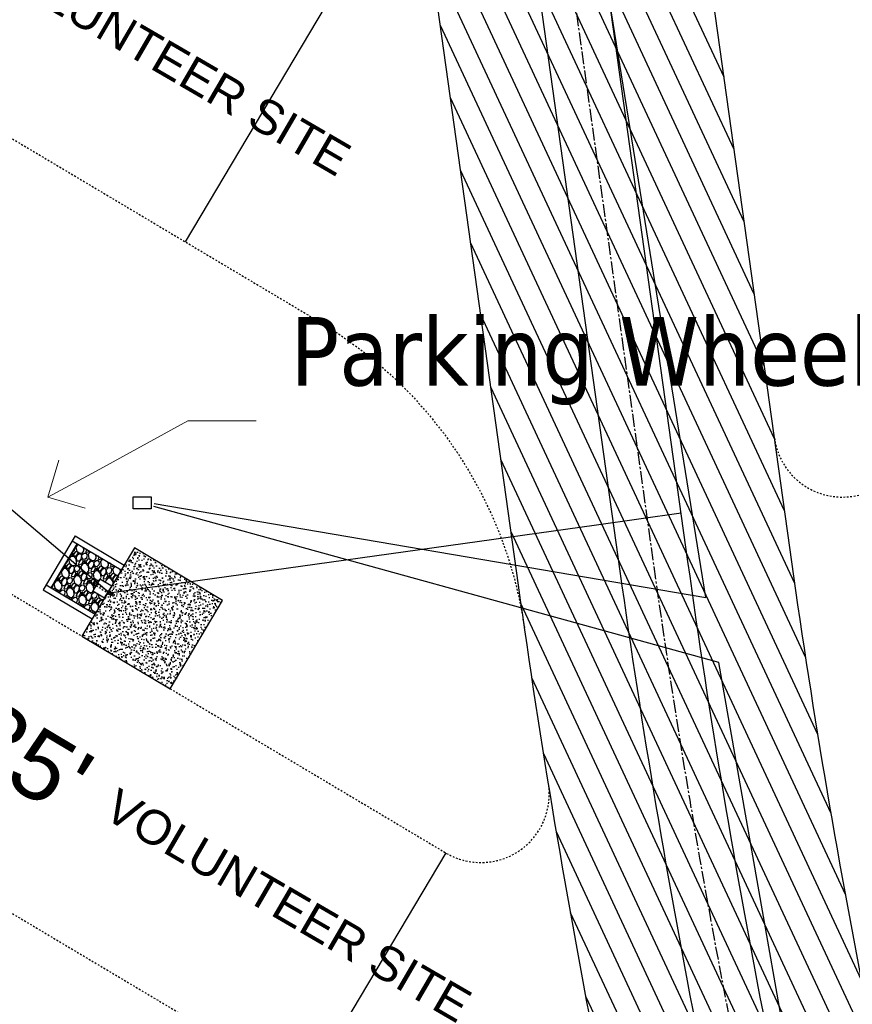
# Model space of a CAD drawing. Header units: feet. Extents: x 1134296 to 1140710, y 647902 to 649877.
# Tile 10 of 42: x 1134517 to 1134566, y 648652 to 648709. Entities that reach past the tile are written whole.
import ezdxf
from ezdxf import colors
from ezdxf.entities.mleader import LeaderData, LeaderLine
from ezdxf.lldxf.tags import DXFTag
from ezdxf.math import Vec2, Vec3

# ---------------------------------------------------------------- set-up
doc = ezdxf.new("R2010")
doc.units = ezdxf.units.FT
doc.header["$MEASUREMENT"] = 0
for name, pattern in [('CENTER2', [1.125, 0.75, -0.125, 0.125, -0.125]), ('HIDDEN4', [0.095, 0.05, -0.045]), ('RAD', [0.13, 0.08, -0.05])]:
    doc.linetypes.add(name, pattern=pattern)
for name, color, linetype in [('-AGGREGATE', 8, 'Continuous'), ('-HARDWARE', 7, 'Continuous'), ('-TIMBER', 6, 'Continuous'), ('-WOOD', 5, 'Continuous'), ('C-CAMPSITE-PADS', 6, 'Continuous'), ('C-PRKG-ASPH', 5, 'Continuous'), ('C-ROAD-ASPHALT', 1, 'Continuous'), ('C-ROAD-CNTR', 1, 'CENTER2'), ('C-ROAD-GRVL', 1, 'RAD'), ('C-SWLK-CONC', 5, 'Continuous'), ('C-SWLK-CONC-PATT', 5, 'Continuous'), ('C-UTIL-ELEC-MEP', 7, 'UGE (.5x)'), ('C-UTIL-HYDRANT', 5, 'Continuous'), ('C-UTIL-WATER-MEP', 7, 'WATER (.5x)'), ('G-TEXT-ST02', 2, 'Continuous'), ('G-XREF', 7, 'Continuous')]:
    doc.layers.add(name, color=color, linetype=linetype)
doc.layers.add('V-ANNO-TEXT', color=8, linetype='Continuous', lineweight=13)
doc.styles.add('Arial', font='arial.ttf', dxfattribs={"height": 180})
doc.styles.add('Normal', font='arial.ttf', dxfattribs={"height": 0.1})
doc.styles.add('SEI-Dim & Leader', font='tahoma.ttf')
doc.styles.get("Standard").update_dxf_attribs({"font": 'arial.ttf'})
tags = doc.linetypes.add('UGE (.5x)', pattern='A,0.75,-0.2,["UGE",Standard,S=0.08,R=0,X=-0.1,Y=-0.04],-0.2', length=1.15).pattern_tags.tags
tags[6] = DXFTag(74, 10)
tags = doc.linetypes.add('WATER (.5x)', pattern='A,0.75,-0.2,["W",Standard,S=0.08,R=0,X=-0.1,Y=-0.04],-0.05', length=1).pattern_tags.tags
tags[6] = DXFTag(74, 10)

# ---------------------------------------------------------------- blocks, each defined once
blk = doc.blocks.new('_Open90')
at = {"color": 0, "linetype": 'ByBlock', "lineweight": -2}
for p, q in [((-0.5, 0.5), (0, 0)), ((0, 0), (-1, 0)), ((0, 0), (-0.5, -0.5))]:
    blk.add_line(p, q, dxfattribs=at)
blk = doc.blocks.new('HYDRANT & PAD')
at = {"layer": '-AGGREGATE'}
h = blk.add_hatch(dxfattribs=at)
h.set_pattern_fill('GRAVEL', color=256, scale=10)
h.set_pattern_definition([(228.012787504, (7.199999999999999, 10), (-80.00000000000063, -90.00000000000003), [1.34536, -133.190880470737]), (184.969740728, (6.3, 9), (119.9999999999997, 10.00000000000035), [2.30868, -228.5592476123]), (132.510447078, (4, 8.8), (100.0000000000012, -109.9999999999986), [1.62788, -161.160325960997]), (267.273689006, (0.1, 6.3), (10.00000000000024, 200.0000000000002), [2.10238, -208.13558041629]), (292.833654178, (0, 4.2), (-49.99999999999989, 120.0000000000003), [2.06155, -204.093731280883]), (357.273689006, (0.8, 2.3), (-200.0000000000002, 10.00000000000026), [2.10238, -208.13558041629]), (37.6942404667, (2.9, 2.2), (-130, -99.99999999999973), [2.78029, -275.24848548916]), (72.2553283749, (5.1, 3.9), (70.00000000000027, 220), [2.62488, -259.8632149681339]), (121.429565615, (5.899999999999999, 6.4), (-80.0000000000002, 129.9999999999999), [2.1095, -208.84073109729]), (175.236358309, (4.8, 8.2), (109.9999999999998, -10.00000000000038), [2.40832, -118.007625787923]), (222.397437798, (2.4, 8.4), (-119.9999999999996, -109.9999999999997), [3.11448, -308.333750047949]), (138.814074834, (10, 6.2), (-70.00000000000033, 60), [1.06301, -105.238448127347]), (171.46923439, (9.200000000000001, 6.899999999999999), (130, -19.99999999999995), [2.02237, -200.21511416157]), (225, (7.199999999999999, 7.199999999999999), (-1.110223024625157e-15, -9.999999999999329), [1.41421, -12.727925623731]), (203.198590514, (6.5, 8.4), (49.99999999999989, 19.99999999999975), [0.76158, -75.396151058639]), (291.801409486, (5.8, 8.100000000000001), (-9.99999999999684, 30.00000000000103), [1.07703, -52.774618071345]), (30.96375653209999, (6.2, 7.1), (30.00000000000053, 19.99999999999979), [1.74929, -56.56022894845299]), (161.565051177, (7.7, 8), (20.00000000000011, -9.999999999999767), [1.26491, -30.35786660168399]), (16.389540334, (0, 8.100000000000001), (99.99999999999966, 30.00000000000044), [1.772, -175.428451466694]), (70.3461759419, (1.7, 8.6), (-40.00000000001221, -110.000000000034), [1.48661, -147.17407747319]), (293.198590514, (7.7, 10), (-19.99999999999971, 49.99999999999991), [1.52315, -74.634581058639]), (343.610459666, (8.299999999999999, 8.6), (-99.99999999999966, 30.00000000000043), [1.772, -175.4284514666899]), (339.44395478, (0, 1.9), (-50.00000000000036, 20.00000000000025), [1.7088, -83.73123745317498]), (294.775140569, (1.6, 1.3), (-50.00000000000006, 110), [1.43178, -141.74643063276]), (66.8014094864, (7.800000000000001, 0), (19.99999999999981, 49.9999999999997), [1.52315, -74.634581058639]), (17.3540246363, (8.4, 1.4), (-129.9999999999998, -39.99999999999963), [1.67631, -165.9542361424]), (69.44395478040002, (2.9, 0), (-20.00000000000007, -49.99999999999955), [0.8543999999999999, -84.58563745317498]), (101.309932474, (7.199999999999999, 0), (-9.999999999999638, 40.00000000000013), [0.5099, -50.480295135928]), (165.963756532, (7.1, 0.5), (29.99999999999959, -10.00000000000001), [2.06155, -39.169506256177]), (186.009005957, (5.1, 1), (100.0000000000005, 9.999999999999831), [1.9105, -189.139231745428]), (303.690067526, (6.2, 6.2), (-9.999999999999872, 19.99999999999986), [1.44222, -34.61329275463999]), (353.157226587, (7, 5), (170.0000000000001, -20.00000000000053), [2.51794, -249.275626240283]), (60.9453959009, (9.5, 4.699999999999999), (-39.99999999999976, -69.99999999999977), [1.02956, -101.92674140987]), (90, (10, 5.600000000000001), (-9.999999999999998, 10), [0.6, -9.399999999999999]), (120.256437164, (4.9, 1.3), (40.00000000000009, -70.00000000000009), [1.38924, -137.535199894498]), (48.01278750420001, (4.2, 2.5), (80, 89.99999999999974), [2.69072, -131.845520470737]), (0, (6, 4.5), (10, 10), [2.6, -7.4]), (325.3048464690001, (8.6, 4.5), (100.0000000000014, -69.99999999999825), [1.58114, -156.53274300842]), (254.054604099, (9.9, 3.6), (-10.00000000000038, -40.00000000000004), [1.45602, -71.345078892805]), (207.645975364, (9.5, 2.2), (-189.9999999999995, -100.0000000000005), [2.37065, -234.694741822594]), (175.42607874, (7.4, 1.1), (-129.9999999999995, 10.00000000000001), [2.50799, -248.290734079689])])
h.paths.add_polyline_path([(18, 72.00028800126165), (18, 108.0002880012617), (-18, 108.0002880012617), (-18, 72.00028800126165), (-4.808241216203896, 72.00028800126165), (-4.808241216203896, 81.61064856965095), (4.808241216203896, 81.61064856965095), (4.808241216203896, 72.00028800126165)])
at = {"layer": 'C-SWLK-CONC-PATT'}
h = blk.add_hatch(dxfattribs=at)
h.set_pattern_fill('AR-CONC', color=256)
h.set_pattern_definition([(49.99999999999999, (-9267.938961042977, -358120.3480033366), (7.172601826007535, -0.6275213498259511), [0.75, -8.25]), (355, (-9267.938961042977, -358120.3480033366), (-1.38751333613, 7.521921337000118), [0.6, -6.6]), (100.45144446, (-9267.341244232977, -358120.4002967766), (5.78508846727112, 6.894399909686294), [0.6374019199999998, -7.011421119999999]), (46.18420000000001, (-9267.938961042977, -358118.3480033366), (10.67241330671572, -1.655192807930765), [1.125, -12.375]), (96.63563548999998, (-9267.049593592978, -358118.4859364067), (9.346619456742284, 9.741186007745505), [0.95610342, -10.5171376]), (351.1841639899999, (-9267.938961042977, -358118.3480033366), (9.346619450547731, 9.741186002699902), [0.9, -9.90000001]), (21, (-9266.938961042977, -358118.8480033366), (5.969070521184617, -4.026188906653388), [0.75, -8.25]), (326.0000000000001, (-9266.938961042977, -358118.8480033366), (2.433153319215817, 7.25150045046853), [0.6, -6.6]), (71.45144474, (-9266.441538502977, -358119.1835190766), (8.402223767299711, 3.225311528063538), [0.6374019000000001, -7.01142112]), (37.50000000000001, (-9267.938961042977, -358120.3480033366), (0.1215985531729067, 3.328938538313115), [0, -6.52, 0, -6.7, 0, -6.625]), (7.499999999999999, (-9267.938961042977, -358120.3480033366), (2.630695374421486, 3.944117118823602), [0, -3.82, 0, -6.37, 0, -2.525]), (327.5, (-9270.168961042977, -358120.3480033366), (5.338224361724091, -0.225548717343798), [0, -2.5, 0, -7.8, 0, -10.35]), (317.5, (-9271.168961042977, -358120.3480033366), (5.831861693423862, 1.001049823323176), [0, -3.25, 0, -5.18, 0, -7.35])])
h.paths.add_polyline_path([(36, 72.00028800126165), (-0.4957049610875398, 72.00028800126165), (-1.798695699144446, 72.00028800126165), (-5.835965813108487, 72.00028800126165), (-36, 72.00028800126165), (-36, 0), (36, 0)])
at = {"layer": '-HARDWARE'}
for p, q in [((-0.9315394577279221, 70.21826426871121), (-0.8876926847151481, 69.50718080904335)), ((-0.1281694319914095, 68.22893146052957), (-0.2203198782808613, 71.20029082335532)), ((-0.2203198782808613, 71.20029082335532), (0.3198867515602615, 71.20029082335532)), ((0.3198867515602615, 71.20029082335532), (0.2407152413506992, 68.21512720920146)), ((0.8998299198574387, 70.21826426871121), (0.8559831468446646, 69.50718080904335))]:
    blk.add_line(p, q, dxfattribs=at)
for points in [[(0.8029218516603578, 81.98121565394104), (-0.8482130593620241, 81.98121565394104)], [(-0.7738970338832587, 82.57871776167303), (-0.7738970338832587, 81.98121565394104)], [(-0.5697122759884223, 81.61064856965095), (-0.5697122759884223, 81.98121565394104)], [(0.5697122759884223, 81.61064856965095), (0.5697122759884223, 81.98121565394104)], [(0.7255089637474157, 82.57871776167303), (0.7255089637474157, 81.98121565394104)]]:
    blk.add_lwpolyline(points, dxfattribs=at)
at = {"layer": '-HARDWARE', "linetype": 'HIDDEN4'}
for points in [[(-0.5697122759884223, 81.61064856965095), (-0.5697122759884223, 72.05710965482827)], [(0.5697122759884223, 81.61064856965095), (0.5697122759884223, 72.03999334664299)]]:
    blk.add_lwpolyline(points, dxfattribs=at)
at = {"layer": '-HARDWARE'}
blk.add_lwpolyline([(0.8559831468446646, 69.50718080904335), (0.8045775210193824, 68.56404653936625, 0.01361364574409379), (0.8040674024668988, 68.54531445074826), (0.8040674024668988, 68.07627233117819, -0.01489474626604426), (0.8034568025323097, 68.0557797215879), (0.7831394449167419, 67.7151425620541, -0.396870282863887), (0.4395640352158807, 67.39144916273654), (-0.471273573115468, 67.39144916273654, -0.3968702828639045), (-0.8148489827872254, 67.7151425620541), (-0.8351663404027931, 68.0557797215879, -0.01489474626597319), (-0.8357769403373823, 68.07627233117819), (-0.8357769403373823, 68.54531445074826, 0.01361364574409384), (-0.836287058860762, 68.56404653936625), (-0.8876926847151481, 69.50718080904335)], format="xyb", dxfattribs=at)
for centre, radius, start, end in [((-0.0241940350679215, 82.57871776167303), 0.7935149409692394, 340.8717572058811, 199.1282427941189), ((-0.0241940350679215, 82.57871776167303), 0.7497029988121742, 0, 180), ((-0.01585476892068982, 70.99310702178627), 1.199524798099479, 284.4557706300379, 262.2779910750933)]:
    blk.add_arc(centre, radius, start, end, dxfattribs=at)
at = {"layer": '-TIMBER', "flags": 128}
for points in [[(-22, 112.0002880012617), (-22, 72.00028800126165)], [(22, 112.0002880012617), (-22, 112.0002880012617)], [(-18, 112.0002880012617), (-18, 72.00028800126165)], [(18, 112.0002880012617), (18, 72.00028800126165)], [(22, 112.0002880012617), (22, 72.00028800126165)], [(18, 108.0002880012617), (-18, 108.0002880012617)]]:
    blk.add_lwpolyline(points, dxfattribs=at)
at = {"layer": '-WOOD'}
blk.add_lwpolyline([(4.808241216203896, 72.00028800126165), (4.808241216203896, 81.61064856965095), (-4.808241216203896, 81.61064856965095), (-4.808241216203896, 72.00028800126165)], close=True, dxfattribs=at)
at = {"layer": 'C-SWLK-CONC'}
blk.add_lwpolyline([(36, 0), (36, 72.00028800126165), (-36, 72.00028800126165), (-36, 0)], dxfattribs=at)
at = {"layer": 'C-SWLK-CONC', "linetype": 'Continuous'}
blk.add_lwpolyline([(-36, 0), (36, 0)], dxfattribs=at)
blk = doc.blocks.new('C_PBASE-PACTOLA_02403811')
at = {"layer": 'C-ROAD-ASPHALT'}
blk.add_lwpolyline([(1134633.649625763, 648994.1535019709), (1134723.234794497, 649000.6014174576, -0.3003133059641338), (1134907.703644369, 648897.0203221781), (1134943.5624042, 648827.4079753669, -0.2429416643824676), (1134943.472635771, 648735.6471404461, -0.01448214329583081), (1134938.281078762, 648725.8872446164), (1134902.771388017, 648660.9021647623, -0.1112368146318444), (1134861.541195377, 648614.0501326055), (1134757.483908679, 648538.5664206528, 0.1783965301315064), (1134706.299016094, 648462.144128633, -0.4786295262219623), (1134656.994557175, 648438.877100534, -0.1281532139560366), (1134626.710174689, 648464.732186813), (1134623.062749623, 648469.9579645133, -0.1042089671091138), (1134584.046954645, 648561.8052956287), (1134566.403948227, 648651.5934078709, -0.01381007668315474), (1134561.903038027, 648678.391101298), (1134552.825444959, 648743.3771249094, -0.09433329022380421), (1134558.209758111, 648852.4537669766), (1134566.77306571, 648887.8397463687, -0.03644235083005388), (1134590.864287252, 648962.9741265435, -0.2864198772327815)], format="xyb", close=True, dxfattribs=at)
blk.add_lwpolyline([(1134641.753924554, 648097.236757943, -0.04745863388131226), (1134675.306121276, 648187.2144013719, 0.3533595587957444), (1134666.801823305, 648223.938865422, -0.1061807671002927), (1134644.201008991, 648251.02779896), (1134637.908204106, 648263.0052472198), (1134624.340160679, 648241.5287128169), (1134586.209279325, 648314.1053565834), (1134596.832358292, 648319.6865924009, 0.4142135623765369), (1134601.03389425, 648333.1901880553), (1134601.03389425, 648333.1901880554, -0.272198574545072), (1134605.099853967, 648418.2428533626), (1134606.838864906, 648420.9012729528, -0.1021731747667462), (1134622.244871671, 648436.3835698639, 0.468797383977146), (1134623.08730174, 648444.0239125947, -0.03941359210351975), (1134613.58995056, 648455.5746915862), (1134609.942525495, 648460.8004692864, -0.1042089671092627), (1134568.347173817, 648558.7203512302), (1134550.704167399, 648648.5084634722, -0.01381007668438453), (1134546.056886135, 648676.177626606), (1134536.979293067, 648741.163650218, -0.0943332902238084), (1134542.658637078, 648856.2170945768), (1134551.221944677, 648891.6030739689, -0.01079874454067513), (1134557.394969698, 648914.8990641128)], format="xyb", dxfattribs=at)
at = {"layer": 'C-ROAD-CNTR', "flags": 128}
blk.add_lwpolyline([(1134682.815781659, 648422.2458494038), (1134669.21986276, 648425.8462855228, -0.1774687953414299), (1134620.150062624, 648460.1534391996), (1134616.502637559, 648465.3792168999, -0.1042089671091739), (1134576.197064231, 648560.2628234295), (1134558.554057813, 648650.0509356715, -0.01381007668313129), (1134553.979962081, 648677.2843639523), (1134544.902369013, 648742.2703875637, -0.09433329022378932), (1134550.434197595, 648854.3354307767), (1134558.997505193, 648889.7214101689, -0.1428635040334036), (1134712.374228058, 649156.8312964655), (1134786.199238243, 649227.8108874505, -0.04164346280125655), (1134812.006441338, 649248.7876063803), (1134833.030879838, 649263.1487701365, -0.2654684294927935), (1134926.96397912, 649270.7084407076), (1134949.260464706, 649260.2481514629, -0.03670103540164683), (1135013.162783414, 649224.3333579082), (1135075.321908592, 649183.1273199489, -0.3025232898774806), (1135105.389164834, 649111.5845632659), (1135099.687602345, 649081.8875520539, -0.04927264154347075), (1135094.100293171, 649063.036833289), (1135036.844839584, 648922.3955038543, -0.009218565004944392), (1135029.58001939, 648905.4517031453), (1134962.363987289, 648756.3352782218, -0.01915469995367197), (1134945.301367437, 648722.0511597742), (1134909.791676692, 648657.06607992, -0.111236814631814), (1134866.238656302, 648607.5744966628), (1134762.181369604, 648532.0907847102, 0.3229446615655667), (1134716.395894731, 648393.2215671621), (1134719.721086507, 648382.7059234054, -0.1714240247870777), (1134715.287797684, 648249.5554414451), (1134707.163513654, 648228.7837741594, -0.02272318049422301), (1134688.713657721, 648187.2766264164, 0.05045028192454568), (1134653.344169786, 648094.1277041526)], format="xyb", dxfattribs=at)
at = {"layer": 'C-ROAD-GRVL', "flags": 128}
for points in [[(1134494.147549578, 648715.5472151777), (1134534.462633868, 648691.5479011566, -0.2262537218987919), (1134546.416567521, 648673.6490935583)], [(1134561.011339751, 648684.7747235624, 0.6464439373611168), (1134568.013301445, 648682.7288955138), (1134592.543220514, 648711.4228943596)], [(1134509.375464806, 648679.8568436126), (1134541.811782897, 648660.5477091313, 0.637281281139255), (1134547.805627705, 648664.6290986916)], [(1134501.191158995, 648666.1084932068), (1134543.755733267, 648640.7700720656, -0.2130955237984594), (1134555.498662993, 648624.1085002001)]]:
    blk.add_lwpolyline(points, format="xyb", dxfattribs=at)
at = {"layer": 'C-UTIL-ELEC-MEP'}
for points in [[(1134524.760732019, 648680.9481235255), (1134556.995057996, 648675.4681783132), (1134551.403386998, 648710.2109673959), (1134510.397825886, 648726.5411645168)], [(1134561.576351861, 648486.4874045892), (1134582.62558766, 648530.4247125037), (1134557.767684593, 648671.6694747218), (1134524.750371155, 648680.784390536)]]:
    blk.add_lwpolyline(points, dxfattribs=at)
blk.add_lwpolyline([(1134523.54307609, 648681.3461991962), (1134524.592708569, 648681.3461991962), (1134524.592708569, 648680.6325362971), (1134523.54307609, 648680.6325362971)], close=True, dxfattribs=at)
at = {"layer": 'C-UTIL-WATER-MEP'}
for p, q in [((1134503.843872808, 648691.2735497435), (1134522.153642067, 648675.7409620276)), ((1134550.611163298, 648679.7160597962), (1134555.563085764, 648680.4077706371)), ((1134522.153642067, 648675.7409620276), (1134550.611163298, 648679.716059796))]:
    blk.add_line(p, q, dxfattribs=at)
at = {"layer": 'C-UTIL-WATER-MEP', "flags": 128}
for points in [[(1134713.292159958, 648416.2441137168), (1134669.731849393, 648427.7796426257, -0.1774687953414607), (1134621.79009064, 648461.2981261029), (1134618.142665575, 648466.5239038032, -0.1042089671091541), (1134578.159536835, 648560.6484414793), (1134560.516530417, 648650.4365537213, -0.01381007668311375), (1134555.960731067, 648677.5610482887), (1134546.883138, 648742.5470719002, -0.09433329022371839), (1134552.378087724, 648853.8650148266), (1134560.941395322, 648889.2509942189, -0.1428635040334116), (1134713.760384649, 649155.3895718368), (1134787.585394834, 649226.3691628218, -0.04164346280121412), (1134813.134525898, 649247.1361145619), (1134834.158964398, 649261.4972783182, -0.2654684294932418), (1134926.114524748, 649268.8977979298), (1134948.411010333, 649258.437508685, -0.03670103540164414), (1135012.057719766, 649222.6663743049), (1135074.216844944, 649181.4603363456, -0.302523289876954), (1135103.425036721, 649111.961658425), (1135097.723474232, 649082.264647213, -0.04927264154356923), (1135092.247911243, 649063.7909428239), (1135034.992457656, 648923.1496133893, -0.009218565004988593), (1135027.756696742, 648906.273587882), (1134960.540664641, 648757.1571629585, -0.01915469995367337), (1134943.546295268, 648723.0101809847), (1134908.036604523, 648658.0251011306, -0.1112368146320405), (1134865.064291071, 648609.1934056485), (1134761.007004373, 648533.7096936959, 0.1574684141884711), (1134714.965670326, 648470.6755079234, 0.1574684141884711)], [(1134709.845560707, 648413.0189530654), (1134668.707876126, 648423.9129284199, -0.1774687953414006), (1134618.510034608, 648459.0087522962), (1134614.862609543, 648464.2345299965, -0.1042089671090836), (1134574.234591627, 648559.8772053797), (1134556.591585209, 648649.6653176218, -0.01381007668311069), (1134551.999193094, 648677.0076796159), (1134542.921600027, 648741.9937032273, -0.09433329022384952), (1134548.490307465, 648854.8058467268), (1134557.053615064, 648890.191826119, -0.0889232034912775), (1134635.562402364, 649068.4731093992, -0.07678502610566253)]]:
    blk.add_lwpolyline(points, format="xyb", dxfattribs=at)
at = {"layer": 'Defpoints', "flags": 128}
for points in [[(1134534.769369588, 648709.9857190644), (1134526.585063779, 648696.2373686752)], [(1134541.811782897, 648660.5477091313), (1134533.627477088, 648646.7993587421)]]:
    blk.add_lwpolyline(points, dxfattribs=at)
at = {"layer": 'C-UTIL-HYDRANT', "xscale": 0.08333333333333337, "yscale": 0.08333333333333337, "zscale": 0.08333333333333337, "rotation": 59.23074427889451}
blk.add_blockref('HYDRANT & PAD', (1134527.234776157, 648672.7155316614), dxfattribs=at)
at = {"layer": 'C-CAMPSITE-PADS', "insert": (1134515.270148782, 648669.7102764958), "char_height": 4, "attachment_point": 1, "rotation": 329.1911679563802, "style": 'Arial'}
blk.add_mtext_dynamic_manual_height_columns("35'", width=0.8890231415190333, gutter_width=1, heights=[0], dxfattribs=at)
at = {"layer": 'G-TEXT-ST02', "char_height": 2, "attachment_point": 1, "rotation": 329.8040716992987, "style": 'Normal'}
for insert in [(1134515.653628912, 648713.8318883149), (1134522.697238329, 648664.393166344)]:
    blk.add_mtext('VOLUNTEER SITE', dxfattribs=dict(at, insert=insert))
blk = doc.blocks.new('C_PHTCH-PACTOLA_02403811')
at = {"layer": 'C-PRKG-ASPH'}
h = blk.add_hatch(dxfattribs=at)
h.set_pattern_fill('ANSI31', color=256, scale=10, angle=70)
h.set_pattern_definition([(115, (0, 0), (-1.132884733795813, -0.5282728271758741), [])])
edge = h.paths.add_edge_path(flags=16)
edge.add_arc((1135093.567290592, 648760.3570235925), 541.9999999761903, 143.5703577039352, 153.2664360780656, ccw=False)
edge.add_arc((1135093.567290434, 648760.3570237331), 541.9999997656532, 133.8742793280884, 143.5703577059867, ccw=False)
edge.add_line((1134717.918854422, 649151.0643979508), (1134791.743864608, 649222.0439889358))
edge.add_arc((1134924.814897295, 649083.6384245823), 191.9999999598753, 124.33581191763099, 133.8742793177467, ccw=False)
edge.add_line((1134816.518779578, 649242.1816391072), (1134837.543218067, 649256.5428028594))
edge.add_arc((1134886.614896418, 649184.7029087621), 87.00000000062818, 64.86660358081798, 124.33581191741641, ccw=False)
edge.add_line((1134923.566161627, 649263.4658695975), (1134945.862647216, 649253.0055803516))
edge.add_arc((1134736.896871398, 648807.5874571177), 491.9999999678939, 56.45911934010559, 64.86660355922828, ccw=False)
edge.add_line((1135008.742528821, 649217.6654234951), (1135070.901654, 649176.4593855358))
edge.add_arc((1135036.644680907, 649124.7828938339), 62.00000000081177, -10.868034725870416, 56.45911933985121, ccw=False)
edge.add_line((1135097.532652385, 649113.0929439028), (1135091.831089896, 649083.3959326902))
edge.add_arc((1135001.481196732, 649100.7423100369), 92.00000001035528, 337.8486329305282, 349.13196525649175, ccw=False)
edge.add_line((1135086.690765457, 649066.0532714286), (1135029.43531187, 648925.4119419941))
edge.add_arc((1134573.749357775, 649110.9228871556), 491.9999995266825, 335.73595333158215, 337.84863296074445, ccw=False)
edge.add_line((1135022.286728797, 648908.7392420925), (1134970.105907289, 648792.9779079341))
edge.add_line((1134970.105907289, 648792.9779079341), (1134955.070696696, 648759.622817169))
edge.add_arc((1134506.533324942, 648961.8064625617), 492.0000003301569, 331.3465562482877, 335.7359533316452, ccw=False)
edge.add_line((1134938.281078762, 648725.8872446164), (1134902.771388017, 648660.9021647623))
edge.add_arc((1134778.161263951, 648728.9926705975), 142.0000000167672, 305.95733191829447, 331.34655630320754, ccw=False)
edge.add_line((1134861.541195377, 648614.0501326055), (1134757.483908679, 648538.5664206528))
edge.add_arc((1134835.579196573, 648430.9089730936), 133.0000000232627, 125.9573319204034, 166.4171722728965)
edge.add_arc((1134672.277915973, 648470.363906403), 35.00000000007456, 244.10855969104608, 346.41717227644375, ccw=False)
edge.add_arc((1134691.461854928, 648509.9128519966), 78.95614352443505, 214.9055155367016, 244.1168481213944, ccw=False)
edge.add_line((1134626.710174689, 648464.732186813), (1134623.062749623, 648469.9579645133))
edge.add_arc((1134821.506139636, 648608.4650796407), 241.9999999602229, 191.1167612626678, 214.9138039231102, ccw=False)
edge.add_line((1134584.046954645, 648561.8052956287), (1134566.403948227, 648651.5934078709))
edge.add_arc((1135049.172208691, 648746.4554480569), 491.9999999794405, 187.9519260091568, 191.1167612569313, ccw=False)
edge.add_line((1134561.903038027, 648678.391101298), (1134552.825444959, 648743.3771249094))
edge.add_arc((1134842.017716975, 648783.7730382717), 292.0000000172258, 166.3961174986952, 187.9519260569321, ccw=False)
edge.add_line((1134558.209758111, 648852.4537669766), (1134566.77306571, 648887.8397463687))
edge.add_arc((1135093.567290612, 648760.357023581), 542.0000000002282, 158.0478401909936, 166.396117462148, ccw=False)
edge.add_arc((1135093.567290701, 648760.357023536), 542.0000000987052, 153.2664360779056, 158.0478401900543, ccw=False)
edge = h.paths.add_edge_path()
edge.add_line((1134664.934415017, 648091.0186503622), (1134641.753924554, 648097.236757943))
edge.add_arc((1135131.441785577, 647965.8792352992), 506.9999999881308, 154.1154939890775, 164.9840567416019, ccw=False)
edge.add_arc((1135131.44177555, 647965.8792402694), 506.9999887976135, 153.4314984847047, 154.115493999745, ccw=False)
edge.add_arc((1134241.513528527, 648410.9103548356), 488.0000000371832, 333.4314984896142, 338.6383717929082)
edge.add_line((1134695.987914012, 648233.1548120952), (1134704.112198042, 648253.9264793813))
edge.add_arc((1134529.027803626, 648322.4060737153), 188.0000000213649, 338.6383717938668, 377.1954705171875)
edge.add_arc((1134651.306425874, 648360.2470375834), 60.00000000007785, 17.1954705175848, 74.97265706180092)
edge.add_line((1134666.863224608, 648418.1951696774), (1134661.500576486, 648419.8056636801))
edge.add_arc((1134691.489318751, 648509.9450223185), 94.99699278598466, 223.9418846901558, 251.5980721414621, ccw=False)
edge.add_arc((1134691.535842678, 648509.9839590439), 95.05751145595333, 214.9165962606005, 223.9393241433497, ccw=False)
edge.add_line((1134613.590003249, 648455.5746160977), (1134609.942525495, 648460.8004692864))
edge.add_arc((1134821.506139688, 648608.4650796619), 258.0000000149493, 191.1167612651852, 214.9138039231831, ccw=False)
edge.add_line((1134568.347173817, 648558.7203512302), (1134550.704167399, 648648.5084634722))
edge.add_arc((1135049.172208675, 648746.4554480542), 507.9999999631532, 187.9519260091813, 191.1167612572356, ccw=False)
edge.add_line((1134546.056886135, 648676.177626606), (1134536.979293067, 648741.163650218))
edge.add_arc((1134842.01771694, 648783.7730382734), 307.9999999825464, 166.3961174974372, 187.9519260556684, ccw=False)
edge.add_line((1134542.658637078, 648856.2170945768), (1134551.221944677, 648891.6030739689))
edge.add_arc((1135093.567290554, 648760.3570237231), 557.9999999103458, 163.9213237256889, 166.3961174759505, ccw=False)
edge.add_arc((1134538.177323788, 648920.4382053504), 19.99999999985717, 343.9213237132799, 402.7699397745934)
edge.add_line((1134552.859048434, 648934.0193305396), (1134533.446357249, 648955.005204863))
edge.add_arc((1135093.567290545, 648760.3570234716), 592.9783928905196, 146.0187423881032, 160.8370986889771, ccw=False)
edge.add_line((1134601.857481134, 649091.7855040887), (1134616.582948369, 649064.0343807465))
edge.add_arc((1134620.999668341, 649066.3780071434), 5.000000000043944, 207.9515834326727, 327.0740857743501)
edge.add_arc((1135093.567290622, 648760.3570235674), 558.0000000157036, 133.8742793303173, 147.0740857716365, ccw=False)
edge.add_line((1134706.829601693, 649162.5981949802), (1134780.654611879, 649233.5777859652))
edge.add_arc((1134924.814897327, 649083.6384245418), 208.0000000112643, 124.3358119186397, 133.8742793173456, ccw=False)
edge.add_line((1134807.494103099, 649255.3935736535), (1134828.518541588, 649269.7547374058))
edge.add_arc((1134886.614896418, 649184.7029087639), 102.9999999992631, 64.86660357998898, 124.33581191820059, ccw=False)
edge.add_line((1134930.361796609, 649277.9510118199), (1134952.658282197, 649267.4907225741))
edge.add_arc((1134736.896871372, 648807.5874570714), 508.0000000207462, 56.4591193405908, 64.86660355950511, ccw=False)
edge.add_line((1135017.583038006, 649231.0012923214), (1135079.742163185, 649189.7952543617))
edge.add_arc((1135036.644680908, 649124.782893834), 77.99999999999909, -10.868034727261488, 56.45911934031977, ccw=False)
edge.add_line((1135113.245677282, 649110.0761826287), (1135107.544114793, 649080.3791714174))
edge.add_arc((1135001.481196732, 649100.7423100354), 108.0000000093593, 337.84863293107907, 349.131965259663, ccw=False)
edge.add_line((1135101.509820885, 649060.0203951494), (1135044.254367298, 648919.3790657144))
edge.add_arc((1134573.749357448, 649110.9228872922), 507.9999998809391, 335.7359533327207, 337.84863295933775, ccw=False)
edge.add_line((1135036.873309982, 648902.1641641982), (1134969.657277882, 648753.0477392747))
edge.add_arc((1134506.53332524, 648961.8064624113), 507.9999999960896, 331.346556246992, 335.73595333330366, ccw=False)
edge.add_line((1134952.321656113, 648718.215074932), (1134916.811965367, 648653.2299950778))
edge.add_arc((1134778.161263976, 648728.9926705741), 157.9999999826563, 305.9573319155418, 331.3465563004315, ccw=False)
edge.add_line((1134870.936117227, 648601.0988607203), (1134766.878830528, 648525.6151487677))
edge.add_arc((1134835.579196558, 648430.9089731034), 117.0000000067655, 125.9573319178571, 162.264860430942)
edge.add_arc((1134752.713885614, 648457.4106757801), 29.99999999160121, 162.264860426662, 196.8024120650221)
edge.add_arc((1134835.579196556, 648430.9089731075), 113.0000000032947, 170.9217318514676, 197.5476736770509)
edge.add_line((1134727.837491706, 648396.8395581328), (1134731.162683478, 648386.3239143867))
edge.add_arc((1134529.027802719, 648322.4060734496), 212.0000009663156, 11.340079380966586, 17.54767372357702, ccw=False)
edge.add_arc((1134529.055568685, 648322.403813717), 211.9732215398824, -20.64909134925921, 11.342153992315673, ccw=False)
edge.add_arc((1134759.869013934, 648235.3149369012), 34.72371615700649, 159.1871917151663, 239.4135572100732)
edge.add_line((1134742.200276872, 648205.422593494), (1134709.513, 648185.696))
edge.add_line((1134709.513, 648185.696), (1134698.996135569, 648181.0065459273))
edge.add_arc((1135131.441785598, 647965.8792352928), 483.0000000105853, 153.5511843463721, 164.9840567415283)
blk = doc.blocks.new('C_XBASE-PACTOLA_02403811')
at = {"layer": 'V-ANNO-TEXT'}
ml = blk.add_multileader_mtext('Standard', dxfattribs=at)
ml.set_content('Parking Wheel Stop (Typ.)', color=256, style='SEI-Dim & Leader')
ml.set_leader_properties(color=256, linetype='ByLayer', lineweight=-1)
ml.set_arrow_properties(name='OPEN90')
ml.build(insert=Vec2(0, 0))
ml.multileader.update_dxf_attribs({"text_left_attachment_type": 2, "text_right_attachment_type": 2, "dogleg_length": 0.1, "arrow_head_size": 3.2, "scale": 40})
ctx = ml.context
ctx.base_point, ctx.scale, ctx.arrow_head_size, ctx.plane_origin = Vec3(1134530.734352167, 648685.7761308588), 40, 3.2, Vec3(1134518.56, 648681.319)
ctx.left_attachment, ctx.right_attachment = 2, 2
notes = []
notes.append((ctx, [(0, (1, 1, 0), (1134526.734352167, 648685.7761308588), (1, 0), 4, [(0, [(1134518.56, 648681.319)], 0, [])])]))
ctx.mtext.insert, ctx.mtext.width, ctx.mtext.flow_direction = Vec3(1134532.734352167, 648691.8428422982), 35.49754122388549, 5
for ctx, leaders in notes:
    for number, flags, end, landing, length, lines in leaders:
        leader = LeaderData()
        leader.index, (leader.has_last_leader_line, leader.has_dogleg_vector, leader.attachment_direction) = number, flags
        leader.last_leader_point, leader.dogleg_vector, leader.dogleg_length = Vec3(end), Vec3(landing), length
        for number, points, colour, breaks in lines:
            line = LeaderLine()
            line.index, line.vertices, line.color, line.breaks = number, Vec3.list(points), colors.encode_raw_color(colour), breaks
            leader.lines.append(line)
        ctx.leaders.append(leader)

msp = doc.modelspace()

# ---------------------------------------------------------------- block references
at = {"layer": 'G-TEXT-ST02'}
msp.add_blockref('C_PHTCH-PACTOLA_02403811', (0, 0), dxfattribs=at)

# ---------------------------------------------------------------- next in the draw order: block references
at = {"layer": 'G-XREF'}
msp.add_blockref('C_XBASE-PACTOLA_02403811', (0, 0), dxfattribs=at)

# ---------------------------------------------------------------- next in the draw order: block references
msp.add_blockref('C_PBASE-PACTOLA_02403811', (0, 0), dxfattribs=at)

doc.saveas('drawing.dxf')
